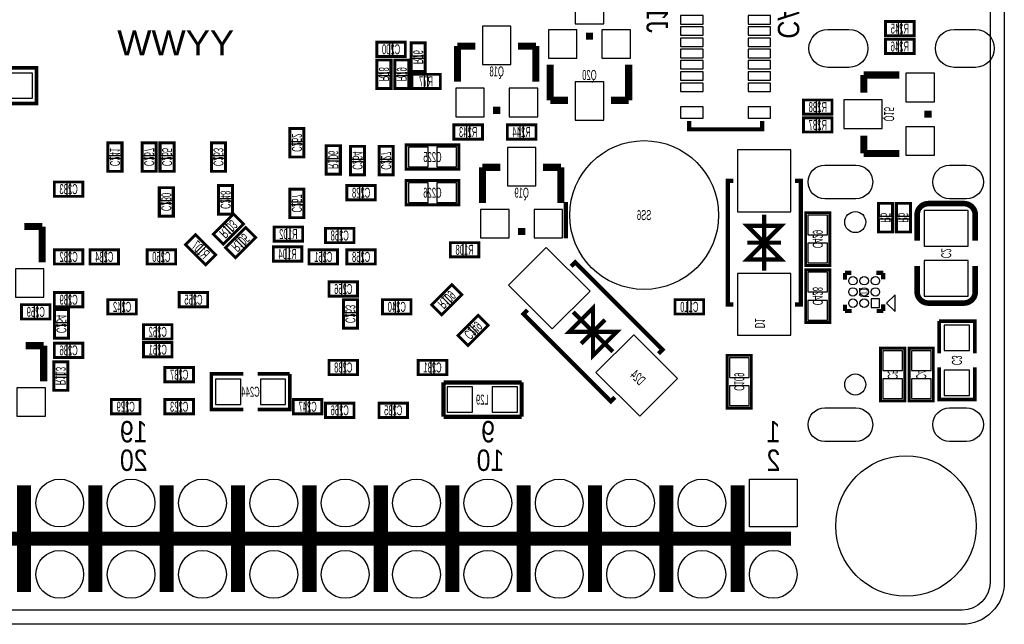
# Model space of a CAD drawing. Extents: x 0 to 3394, y 0 to 2205.
# Tile 4 of 7: x 1966 to 3346, y 0 to 848. Entities that reach past the tile are written whole.
import ezdxf
from ezdxf.enums import TextEntityAlignment as Align

# ---------------------------------------------------------------- set-up
doc = ezdxf.new("R2010")
doc.units = 0
for name, color, linetype in [('BG_OUTLINE', 12, 'CONTINUOUS'), ('BG_SILKSCREEN_BOTTOM', 150, 'CONTINUOUS'), ('PG_SILKSCREEN_BOTTOM', 150, 'CONTINUOUS'), ('PIN_SOLDERMASK_BOTTOM', 171, 'CONTINUOUS'), ('RD_SILKSCREEN_BOTTOM', 2, 'CONTINUOUS'), ('RKI_ALL', 2, 'CONTINUOUS')]:
    doc.layers.add(name, color=color, linetype=linetype)

msp = doc.modelspace()

# ---------------------------------------------------------------- linework, layer by layer
at = {"layer": 'BG_OUTLINE'}
msp.add_lwpolyline([(3287.4, 2204.72, -0.414214), (3346.46, 2145.67), (3346.46, 59.06, -0.414249), (3287.4, 0), (59.06, 0, -0.41426), (0, 59.06), (0, 2145.67, -0.414229), (59.06, 2204.72), (629.92, 2204.72, -0.414239), (669.29, 2165.35), (669.29, 2066.93, 0.414244), (728.35, 2007.87, 0.414203), (787.4, 2066.93), (787.4, 2165.35, -0.414224), (826.77, 2204.72)], format="xyb", close=True, dxfattribs=at)
msp.add_lwpolyline([(3346.46, 255.91), (3346.46, 59.06)], dxfattribs=at)
at = {"layer": 'BG_SILKSCREEN_BOTTOM', "const_width": 6}
msp.add_lwpolyline([(2732, 592), (2732, 541)], dxfattribs=at)
at = {"layer": 'PG_SILKSCREEN_BOTTOM'}
for points, const_width in [([(3180, 845), (3220, 845), (3220, 825), (3180, 825), (3180, 845)], 4), ([(2760, 824.5), (2770, 824.5)], 10), ([(2467, 816), (2507, 816), (2507, 796), (2467, 796), (2467, 816)], 4), ([(2515, 775), (2515, 815), (2535, 815), (2535, 775), (2515, 775)], 4), ([(2605, 810.5), (2580, 810.5)], 10), ([(2580, 810.5), (2580, 760.5)], 10), ([(2665, 810.5), (2690, 810.5)], 10), ([(2690, 810.5), (2690, 760.5)], 10), ([(3180, 820), (3220, 820), (3220, 800), (3180, 800), (3180, 820)], 4), ([(2487, 791), (2487, 751), (2467, 751), (2467, 791), (2487, 791)], 4), ([(2512, 791), (2512, 751), (2492, 751), (2492, 791), (2512, 791)], 4), ([(2710, 734.5), (2710, 784.5)], 10), ([(2820, 734.5), (2820, 784.5)], 10), ([(1945, 730), (1990, 730), (1990, 780), (1945, 780)], 5), ([(2516, 771), (2556, 771), (2556, 751), (2516, 751), (2516, 771)], 4), ([(3149.5, 745), (3149.5, 770)], 10), ([(3149.5, 770), (3199.5, 770)], 10), ([(2735, 734.5), (2710, 734.5)], 10), ([(2795, 734.5), (2820, 734.5)], 10), ([(3065, 735), (3105, 735), (3105, 715), (3065, 715), (3065, 735)], 4), ([(2640, 720.5), (2630, 720.5)], 10), ([(3239.5, 720), (3239.5, 710)], 10), ([(3007.027, 705.556), (3007.027, 693.745), (2904.665, 693.745), (2904.665, 705.556)], 5.906), ([(3065, 710), (3105, 710), (3105, 690), (3065, 690), (3065, 710)], 4), ([(2345, 655), (2345, 695), (2365, 695), (2365, 655), (2345, 655)], 4), ([(2615, 680), (2575, 680), (2575, 700), (2615, 700), (2615, 680)], 4), ([(2650, 700), (2690, 700), (2690, 680), (2650, 680), (2650, 700)], 4), ([(3149.5, 685), (3149.5, 660)], 10), ([(2110, 675), (2110, 635), (2090, 635), (2090, 675), (2110, 675)], 4), ([(2158, 675), (2158, 635), (2138, 635), (2138, 675), (2158, 675)], 4), ([(2183, 675), (2183, 635), (2163, 635), (2163, 675), (2183, 675)], 4), ([(2255, 675), (2255, 635), (2235, 635), (2235, 675), (2255, 675)], 4), ([(2416, 671), (2416, 631), (2396, 631), (2396, 671), (2416, 671)], 4), ([(2450, 670), (2450, 630), (2430, 630), (2430, 670), (2450, 670)], 4), ([(2490, 670), (2490, 630), (2470, 630), (2470, 670), (2490, 670)], 4), ([(2508, 638), (2582, 638), (2582, 672), (2508, 672), (2508, 638)], 4), ([(3149.5, 660), (3199.5, 660)], 10), ([(2640, 640.5), (2615, 640.5)], 10), ([(2615, 640.5), (2615, 590.5)], 10), ([(2700, 640.5), (2725, 640.5)], 10), ([(2725, 640.5), (2725, 590.5)], 10), ([(2055, 600), (2015, 600), (2015, 620), (2055, 620), (2055, 600)], 4), ([(2508, 588), (2582, 588), (2582, 622), (2508, 622), (2508, 588)], 4), ([(2966.693, 621.614), (2958.819, 621.614), (2958.819, 448.386), (2966.693, 448.386)], 5.906), ([(3053.307, 621.614), (3061.181, 621.614), (3061.181, 448.386), (3053.307, 448.386)], 5.906), ([(2162, 572), (2162, 612), (2182, 612), (2182, 572), (2162, 572)], 4), ([(2265, 615), (2265, 575), (2245, 575), (2245, 615), (2265, 615)], 4), ([(2365, 610), (2365, 570), (2345, 570), (2345, 610), (2365, 610)], 4), ([(2465, 595), (2425, 595), (2425, 615), (2465, 615), (2465, 595)], 4), ([(3170, 550), (3170, 590), (3190, 590), (3190, 550), (3170, 550)], 4), ([(3195, 550), (3195, 590), (3215, 590), (3215, 550), (3195, 550)], 4), ([(2237.787, 546.929), (2266.071, 575.213), (2280.213, 561.071), (2251.929, 532.787), (2237.787, 546.929)], 4), ([(3010, 574.37), (3010, 495.63)], 5.906), ([(3102, 503), (3102, 577), (3068, 577), (3068, 503), (3102, 503)], 4), ([(3305.75, 573.94), (3305.75, 537.72)], 7.87), ([(1973, 557.5), (1998, 557.5)], 10), ([(1998, 557.5), (1998, 507.5)], 10), ([(2254.787, 527.929), (2283.071, 556.213), (2297.213, 542.071), (2268.929, 513.787), (2254.787, 527.929)], 4), ([(2323, 557), (2363, 557), (2363, 537), (2323, 537), (2323, 557)], 4), ([(2435, 535), (2395, 535), (2395, 555), (2435, 555), (2435, 535)], 4), ([(2675, 550.5), (2665, 550.5)], 10), ([(3010, 535), (3033.622, 558.622), (2986.378, 558.622), (3010, 535), (2986.378, 511.378), (3033.622, 511.378), (3010, 535)], 5.906), ([(2212.929, 546.213), (2241.213, 517.929), (2227.071, 503.787), (2198.787, 532.071), (2212.929, 546.213)], 4), ([(2055, 505), (2015, 505), (2015, 525), (2055, 525), (2055, 505)], 4), ([(2105, 505), (2065, 505), (2065, 525), (2105, 525), (2105, 505)], 4), ([(2185, 505), (2145, 505), (2145, 525), (2185, 525), (2185, 505)], 4), ([(2322, 529), (2362, 529), (2362, 509), (2322, 509), (2322, 529)], 4), ([(2412, 505), (2372, 505), (2372, 525), (2412, 525), (2412, 505)], 4), ([(2425, 525), (2465, 525), (2465, 505), (2425, 505), (2425, 525)], 4), ([(2570, 535), (2610, 535), (2610, 515), (2570, 515), (2570, 535)], 4), ([(3033.622, 535), (2986.378, 535)], 5.906), ([(2739.377, 501.868), (2744.945, 507.436), (2867.436, 384.945), (2861.868, 379.377)], 5.906), ([(3068, 497), (3068, 423), (3102, 423), (3102, 497), (3068, 497)], 4), ([(3224.25, 466.06), (3224.25, 502.28)], 7.87), ([(3123.222, 483.197), (3123.222, 492.65)], 5.909), ([(3123.222, 492.65), (3132.285, 492.65)], 5.909), ([(3167.325, 492.658), (3176.774, 492.658)], 5.909), ([(3176.774, 483.598), (3176.774, 492.658)], 5.909), ([(2440, 460), (2400, 460), (2400, 480), (2440, 480), (2440, 460)], 4), ([(2543.787, 447.929), (2572.071, 476.213), (2586.213, 462.071), (2557.929, 433.787), (2543.787, 447.929)], 4), ([(2055, 445), (2015, 445), (2015, 465), (2055, 465), (2055, 445)], 4), ([(2090, 455), (2130, 455), (2130, 435), (2090, 435), (2090, 455)], 4), ([(2230, 445), (2190, 445), (2190, 465), (2230, 465), (2230, 445)], 4), ([(2420, 415), (2420, 455), (2440, 455), (2440, 415), (2420, 415)], 4), ([(2515, 435), (2475, 435), (2475, 455), (2515, 455), (2515, 435)], 4), ([(2925, 435), (2885, 435), (2885, 455), (2925, 455), (2925, 435)], 4), ([(1969, 448), (2009, 448), (2009, 428), (1969, 428), (1969, 448)], 4), ([(2015, 401), (2015, 441), (2035, 441), (2035, 401), (2015, 401)], 4), ([(2678.132, 440.623), (2672.564, 435.055), (2795.055, 312.564), (2800.623, 318.132)], 5.906), ([(2770, 410), (2770, 443.407), (2736.593, 410), (2770, 410), (2770, 376.593), (2803.407, 410), (2770, 410)], 5.906), ([(3123.222, 439.106), (3123.222, 448.169)], 5.909), ([(3123.222, 439.106), (3132.675, 439.106)], 5.909), ([(3167.714, 439.106), (3176.774, 439.106)], 5.909), ([(3176.774, 439.106), (3176.774, 448.559)], 5.909), ([(2580.787, 404.929), (2609.071, 433.213), (2623.213, 419.071), (2594.929, 390.787), (2580.787, 404.929)], 4), ([(2742.161, 437.839), (2797.839, 382.161)], 5.906), ([(2786.703, 426.703), (2753.297, 393.297)], 5.906), ([(2180, 400), (2140, 400), (2140, 420), (2180, 420), (2180, 400)], 4), ([(3305, 380), (3305, 425), (3255, 425)], 5), ([(3255, 425), (3255, 380)], 5), ([(1975, 390.5), (2000, 390.5)], 10), ([(2000, 390.5), (2000, 340.5)], 10), ([(2055, 374), (2015, 374), (2015, 394), (2055, 394), (2055, 374)], 4), ([(2180, 375), (2140, 375), (2140, 395), (2180, 395), (2180, 375)], 4), ([(3173, 387), (3173, 313), (3207, 313), (3207, 387), (3173, 387)], 4), ([(3213, 387), (3213, 313), (3247, 313), (3247, 387), (3213, 387)], 4), ([(2958, 377), (2958, 303), (2992, 303), (2992, 377), (2958, 377)], 4), ([(2034, 368), (2034, 328), (2014, 328), (2014, 368), (2034, 368)], 4), ([(2170, 360), (2210, 360), (2210, 340), (2170, 340), (2170, 360)], 4), ([(2440, 350), (2400, 350), (2400, 370), (2440, 370), (2440, 350)], 4), ([(2565, 350), (2525, 350), (2525, 370), (2565, 370), (2565, 350)], 4), ([(3255, 360), (3255, 315), (3305, 315), (3305, 360)], 5), ([(2280, 351), (2235, 351), (2235, 301), (2280, 301)], 5), ([(2300, 301), (2345, 301), (2345, 351)], 5), ([(2345, 351), (2300, 351)], 5), ([(2670, 339), (2560.5, 339)], 6), ([(2560.5, 339), (2560.5, 291)], 6), ([(2670, 291), (2670, 339)], 6), ([(2095, 315), (2135, 315), (2135, 295), (2095, 295), (2095, 315)], 4), ([(2210, 295), (2170, 295), (2170, 315), (2210, 315), (2210, 295)], 4), ([(2390, 295), (2350, 295), (2350, 315), (2390, 315), (2390, 295)], 4), ([(2435, 290), (2395, 290), (2395, 310), (2435, 310), (2435, 290)], 4), ([(2510, 290), (2470, 290), (2470, 310), (2510, 310), (2510, 290)], 4), ([(2560.5, 291), (2670, 291)], 6), ([(1972.64, 194.803), (1972.64, 45.197)], 19.685), ([(2072.64, 194.803), (2072.64, 45.197)], 19.685), ([(2172.64, 194.803), (2172.64, 45.197)], 19.685), ([(2272.64, 194.803), (2272.64, 45.197)], 19.685), ([(2372.64, 194.803), (2372.64, 45.197)], 19.685), ([(2472.64, 194.803), (2472.64, 45.197)], 19.685), ([(2572.64, 194.803), (2572.64, 45.197)], 19.685), ([(2672.64, 194.803), (2672.64, 45.197)], 19.685), ([(2772.64, 194.803), (2772.64, 45.197)], 19.685), ([(2872.64, 194.803), (2872.64, 45.197)], 19.685), ([(2972.64, 194.803), (2972.64, 45.197)], 19.685), ([(3047.443, 120), (1097.837, 120)], 19.685)]:
    msp.add_lwpolyline(points, dxfattribs=dict(at, const_width=const_width))
at = {"layer": 'PG_SILKSCREEN_BOTTOM', "const_width": 7.87}
for points in [[(3224.25, 537.72), (3224.25, 573.94, -0.4144), (3240, 589.68)], [(3240, 589.68), (3290, 589.69, -0.414214), (3305.75, 573.94)], [(3305.75, 502.28), (3305.75, 466.06, -0.414214), (3290, 450.31)], [(3290, 450.31), (3240, 450.31, -0.414214), (3224.25, 466.06)]]:
    msp.add_lwpolyline(points, format="xyb", dxfattribs=at)
at = {"layer": 'PG_SILKSCREEN_BOTTOM'}
msp.add_lwpolyline([(3193.301, 438.319), (3193.301, 461.941), (3181.491, 450.13)], close=True, dxfattribs=at)
at = {"layer": 'PIN_SOLDERMASK_BOTTOM'}
for points in [[(2745.03, 895.47), (2745.03, 841.53), (2784.97, 841.53), (2784.97, 895.47)], [(2892.854, 841.3825), (2924.35, 841.3825), (2924.35, 853.1935), (2892.854, 853.1935)], [(2987.342, 841.3825), (3018.838, 841.3825), (3018.838, 853.1935), (2987.342, 853.1935)], [(3180.31, 843.86), (3180.31, 826.14), (3198.03, 826.14), (3198.03, 843.86)], [(3201.97, 843.86), (3201.97, 826.14), (3219.69, 826.14), (3219.69, 843.86)], [(2654.97, 784.53), (2654.97, 838.47), (2615.03, 838.47), (2615.03, 784.53)], [(2707.53, 833.47), (2707.53, 793.53), (2747.47, 793.53), (2747.47, 833.47)], [(2782.53, 833.47), (2782.53, 793.53), (2822.47, 793.53), (2822.47, 833.47)], [(2892.854, 825.6345), (2924.35, 825.6345), (2924.35, 837.4455), (2892.854, 837.4455)], [(2987.342, 825.6345), (3018.838, 825.6345), (3018.838, 837.4455), (2987.342, 837.4455)], [(2467.31, 814.86), (2467.31, 797.14), (2485.03, 797.14), (2485.03, 814.86)], [(2488.97, 814.86), (2488.97, 797.14), (2506.69, 797.14), (2506.69, 814.86)], [(2516.14, 796.97), (2533.86, 796.97), (2533.86, 814.69), (2516.14, 814.69)], [(2892.854, 809.8865), (2924.35, 809.8865), (2924.35, 821.6975), (2892.854, 821.6975)], [(2987.342, 809.8865), (3018.838, 809.8865), (3018.838, 821.6975), (2987.342, 821.6975)], [(3180.31, 818.86), (3180.31, 801.14), (3198.03, 801.14), (3198.03, 818.86)], [(3201.97, 818.86), (3201.97, 801.14), (3219.69, 801.14), (3219.69, 818.86)], [(2892.854, 794.1385), (2924.35, 794.1385), (2924.35, 805.9495), (2892.854, 805.9495)], [(2987.342, 794.1385), (3018.838, 794.1385), (3018.838, 805.9495), (2987.342, 805.9495)], [(2485.86, 790.69), (2468.14, 790.69), (2468.14, 772.97), (2485.86, 772.97)], [(2510.86, 790.69), (2493.14, 790.69), (2493.14, 772.97), (2510.86, 772.97)], [(2516.14, 775.31), (2533.86, 775.31), (2533.86, 793.03), (2516.14, 793.03)], [(2892.854, 778.3905), (2924.35, 778.3905), (2924.35, 790.2015), (2892.854, 790.2015)], [(2987.342, 778.3905), (3018.838, 778.3905), (3018.838, 790.2015), (2987.342, 790.2015)], [(2892.854, 762.6425), (2924.35, 762.6425), (2924.35, 774.4535), (2892.854, 774.4535)], [(2987.342, 762.6425), (3018.838, 762.6425), (3018.838, 774.4535), (2987.342, 774.4535)], [(1948.785, 772.715), (1948.785, 737.285), (1984.215, 737.285), (1984.215, 772.715)], [(2485.86, 769.03), (2468.14, 769.03), (2468.14, 751.31), (2485.86, 751.31)], [(2510.86, 769.03), (2493.14, 769.03), (2493.14, 751.31), (2510.86, 751.31)], [(2516.31, 769.86), (2516.31, 752.14), (2534.03, 752.14), (2534.03, 769.86)], [(2537.97, 769.86), (2537.97, 752.14), (2555.69, 752.14), (2555.69, 769.86)], [(2745.03, 760.47), (2745.03, 706.53), (2784.97, 706.53), (2784.97, 760.47)], [(3248.47, 772.47), (3208.53, 772.47), (3208.53, 732.53), (3248.47, 732.53)], [(2617.47, 711.53), (2617.47, 751.47), (2577.53, 751.47), (2577.53, 711.53)], [(2692.47, 711.53), (2692.47, 751.47), (2652.53, 751.47), (2652.53, 711.53)], [(2892.854, 746.8945), (2924.35, 746.8945), (2924.35, 758.7055), (2892.854, 758.7055)], [(2987.342, 746.8945), (3018.838, 746.8945), (3018.838, 758.7055), (2987.342, 758.7055)], [(3065.31, 733.86), (3065.31, 716.14), (3083.03, 716.14), (3083.03, 733.86)], [(3086.97, 733.86), (3086.97, 716.14), (3104.69, 716.14), (3104.69, 733.86)], [(3175.47, 734.97), (3121.53, 734.97), (3121.53, 695.03), (3175.47, 695.03)], [(2892.854, 709.493), (2924.35, 709.493), (2924.35, 725.241), (2892.854, 725.241)], [(2987.342, 709.493), (3018.838, 709.493), (3018.838, 725.241), (2987.342, 725.241)], [(3065.31, 708.86), (3065.31, 691.14), (3083.03, 691.14), (3083.03, 708.86)], [(3086.97, 708.86), (3086.97, 691.14), (3104.69, 691.14), (3104.69, 708.86)], [(2346.14, 676.97), (2363.86, 676.97), (2363.86, 694.69), (2346.14, 694.69)], [(2593.03, 681.14), (2593.03, 698.86), (2575.31, 698.86), (2575.31, 681.14)], [(2614.69, 681.14), (2614.69, 698.86), (2596.97, 698.86), (2596.97, 681.14)], [(2650.31, 698.86), (2650.31, 681.14), (2668.03, 681.14), (2668.03, 698.86)], [(2671.97, 698.86), (2671.97, 681.14), (2689.69, 681.14), (2689.69, 698.86)], [(3248.47, 697.47), (3208.53, 697.47), (3208.53, 657.53), (3248.47, 657.53)], [(2108.86, 674.69), (2091.14, 674.69), (2091.14, 656.97), (2108.86, 656.97)], [(2156.86, 674.69), (2139.14, 674.69), (2139.14, 656.97), (2156.86, 656.97)], [(2181.86, 674.69), (2164.14, 674.69), (2164.14, 656.97), (2181.86, 656.97)], [(2253.86, 674.69), (2236.14, 674.69), (2236.14, 656.97), (2253.86, 656.97)], [(2346.14, 655.31), (2363.86, 655.31), (2363.86, 673.03), (2346.14, 673.03)], [(2414.86, 670.69), (2397.14, 670.69), (2397.14, 652.97), (2414.86, 652.97)], [(2448.86, 669.69), (2431.14, 669.69), (2431.14, 651.97), (2448.86, 651.97)], [(2488.86, 669.69), (2471.14, 669.69), (2471.14, 651.97), (2488.86, 651.97)], [(2511.521, 668.799), (2511.521, 641.201), (2539.119, 641.201), (2539.119, 668.799)], [(2550.881, 668.799), (2550.881, 641.201), (2578.479, 641.201), (2578.479, 668.799)], [(2689.97, 614.53), (2689.97, 668.47), (2650.03, 668.47), (2650.03, 614.53)], [(3047.4015, 664.921), (2972.5985, 664.921), (2972.5985, 578.307), (3047.4015, 578.307)], [(2108.86, 653.03), (2091.14, 653.03), (2091.14, 635.31), (2108.86, 635.31)], [(2156.86, 653.03), (2139.14, 653.03), (2139.14, 635.31), (2156.86, 635.31)], [(2181.86, 653.03), (2164.14, 653.03), (2164.14, 635.31), (2181.86, 635.31)], [(2253.86, 653.03), (2236.14, 653.03), (2236.14, 635.31), (2253.86, 635.31)], [(2414.86, 649.03), (2397.14, 649.03), (2397.14, 631.31), (2414.86, 631.31)], [(2448.86, 648.03), (2431.14, 648.03), (2431.14, 630.31), (2448.86, 630.31)], [(2488.86, 648.03), (2471.14, 648.03), (2471.14, 630.31), (2488.86, 630.31)], [(2033.03, 601.14), (2033.03, 618.86), (2015.31, 618.86), (2015.31, 601.14)], [(2054.69, 601.14), (2054.69, 618.86), (2036.97, 618.86), (2036.97, 601.14)], [(2163.14, 593.97), (2180.86, 593.97), (2180.86, 611.69), (2163.14, 611.69)], [(2263.86, 614.69), (2246.14, 614.69), (2246.14, 596.97), (2263.86, 596.97)], [(2363.86, 609.69), (2346.14, 609.69), (2346.14, 591.97), (2363.86, 591.97)], [(2443.03, 596.14), (2443.03, 613.86), (2425.31, 613.86), (2425.31, 596.14)], [(2464.69, 596.14), (2464.69, 613.86), (2446.97, 613.86), (2446.97, 596.14)], [(2511.521, 618.799), (2511.521, 591.201), (2539.119, 591.201), (2539.119, 618.799)], [(2550.881, 618.799), (2550.881, 591.201), (2578.479, 591.201), (2578.479, 618.799)], [(2163.14, 572.31), (2180.86, 572.31), (2180.86, 590.03), (2163.14, 590.03)], [(2263.86, 593.03), (2246.14, 593.03), (2246.14, 575.31), (2263.86, 575.31)], [(2363.86, 588.03), (2346.14, 588.03), (2346.14, 570.31), (2363.86, 570.31)], [(2652.47, 541.53), (2652.47, 581.47), (2612.53, 581.47), (2612.53, 541.53)], [(2727.47, 541.53), (2727.47, 581.47), (2687.53, 581.47), (2687.53, 541.53)], [(3171.14, 571.97), (3188.86, 571.97), (3188.86, 589.69), (3171.14, 589.69)], [(3196.14, 571.97), (3213.86, 571.97), (3213.86, 589.69), (3196.14, 589.69)], [(3234.095, 530.235), (3295.905, 530.235), (3295.905, 579.845), (3234.095, 579.845)], [(2254.1281, 561.658), (2266.658, 549.1281), (2279.1879, 561.658), (2266.658, 574.1879)], [(3071.201, 545.881), (3098.799, 545.881), (3098.799, 573.479), (3071.201, 573.479)], [(3171.14, 550.31), (3188.86, 550.31), (3188.86, 568.03), (3171.14, 568.03)], [(3196.14, 550.31), (3213.86, 550.31), (3213.86, 568.03), (3196.14, 568.03)], [(2238.8121, 546.342), (2251.342, 533.8121), (2263.8719, 546.342), (2251.342, 558.8719)], [(2271.1281, 542.658), (2283.658, 530.1281), (2296.1879, 542.658), (2283.658, 555.1879)], [(2323.31, 555.86), (2323.31, 538.14), (2341.03, 538.14), (2341.03, 555.86)], [(2344.97, 555.86), (2344.97, 538.14), (2362.69, 538.14), (2362.69, 555.86)], [(2413.03, 536.14), (2413.03, 553.86), (2395.31, 553.86), (2395.31, 536.14)], [(2434.69, 536.14), (2434.69, 553.86), (2416.97, 553.86), (2416.97, 536.14)], [(2212.342, 545.1879), (2199.8121, 532.658), (2212.342, 520.1281), (2224.8719, 532.658)], [(2255.8121, 527.342), (2268.342, 514.8121), (2280.8719, 527.342), (2268.342, 539.8719)], [(2227.658, 529.8719), (2215.1281, 517.342), (2227.658, 504.8121), (2240.1879, 517.342)], [(2322.31, 527.86), (2322.31, 510.14), (2340.03, 510.14), (2340.03, 527.86)], [(2343.97, 527.86), (2343.97, 510.14), (2361.69, 510.14), (2361.69, 527.86)], [(2570.31, 533.86), (2570.31, 516.14), (2588.03, 516.14), (2588.03, 533.86)], [(2591.97, 533.86), (2591.97, 516.14), (2609.69, 516.14), (2609.69, 533.86)], [(2704.5792, 528.3145), (2651.6855, 475.4208), (2712.9308, 414.1755), (2765.8245, 467.0692)], [(3071.201, 506.521), (3098.799, 506.521), (3098.799, 534.119), (3071.201, 534.119)], [(2033.03, 506.14), (2033.03, 523.86), (2015.31, 523.86), (2015.31, 506.14)], [(2054.69, 506.14), (2054.69, 523.86), (2036.97, 523.86), (2036.97, 506.14)], [(2083.03, 506.14), (2083.03, 523.86), (2065.31, 523.86), (2065.31, 506.14)], [(2104.69, 506.14), (2104.69, 523.86), (2086.97, 523.86), (2086.97, 506.14)], [(2163.03, 506.14), (2163.03, 523.86), (2145.31, 523.86), (2145.31, 506.14)], [(2184.69, 506.14), (2184.69, 523.86), (2166.97, 523.86), (2166.97, 506.14)], [(2390.03, 506.14), (2390.03, 523.86), (2372.31, 523.86), (2372.31, 506.14)], [(2411.69, 506.14), (2411.69, 523.86), (2393.97, 523.86), (2393.97, 506.14)], [(2425.31, 523.86), (2425.31, 506.14), (2443.03, 506.14), (2443.03, 523.86)], [(2446.97, 523.86), (2446.97, 506.14), (2464.69, 506.14), (2464.69, 523.86)], [(2000.47, 458.53), (2000.47, 498.47), (1960.53, 498.47), (1960.53, 458.53)], [(3234.095, 460.155), (3295.905, 460.155), (3295.905, 509.765), (3234.095, 509.765)], [(3047.4015, 491.693), (2972.5985, 491.693), (2972.5985, 405.079), (3047.4015, 405.079)], [(3098.799, 493.479), (3071.201, 493.479), (3071.201, 465.881), (3098.799, 465.881)], [(2418.03, 461.14), (2418.03, 478.86), (2400.31, 478.86), (2400.31, 461.14)], [(2439.69, 461.14), (2439.69, 478.86), (2421.97, 478.86), (2421.97, 461.14)], [(2560.1281, 462.658), (2572.658, 450.1281), (2585.1879, 462.658), (2572.658, 475.1879)], [(2033.03, 446.14), (2033.03, 463.86), (2015.31, 463.86), (2015.31, 446.14)], [(2054.69, 446.14), (2054.69, 463.86), (2036.97, 463.86), (2036.97, 446.14)], [(2208.03, 446.14), (2208.03, 463.86), (2190.31, 463.86), (2190.31, 446.14)], [(2229.69, 446.14), (2229.69, 463.86), (2211.97, 463.86), (2211.97, 446.14)], [(2544.8121, 447.342), (2557.342, 434.8121), (2569.8719, 447.342), (2557.342, 459.8719)], [(3159.8365, 444.2245), (3171.6475, 444.2245), (3171.6475, 456.0355), (3159.8365, 456.0355)], [(1969.31, 446.86), (1969.31, 429.14), (1987.03, 429.14), (1987.03, 446.86)], [(1990.97, 446.86), (1990.97, 429.14), (2008.69, 429.14), (2008.69, 446.86)], [(2090.31, 453.86), (2090.31, 436.14), (2108.03, 436.14), (2108.03, 453.86)], [(2111.97, 453.86), (2111.97, 436.14), (2129.69, 436.14), (2129.69, 453.86)], [(2421.14, 436.97), (2438.86, 436.97), (2438.86, 454.69), (2421.14, 454.69)], [(2493.03, 436.14), (2493.03, 453.86), (2475.31, 453.86), (2475.31, 436.14)], [(2514.69, 436.14), (2514.69, 453.86), (2496.97, 453.86), (2496.97, 436.14)], [(2903.03, 436.14), (2903.03, 453.86), (2885.31, 453.86), (2885.31, 436.14)], [(2924.69, 436.14), (2924.69, 453.86), (2906.97, 453.86), (2906.97, 436.14)], [(3098.799, 454.119), (3071.201, 454.119), (3071.201, 426.521), (3098.799, 426.521)], [(2016.14, 422.97), (2033.86, 422.97), (2033.86, 440.69), (2016.14, 440.69)], [(2421.14, 415.31), (2438.86, 415.31), (2438.86, 433.03), (2421.14, 433.03)], [(2597.1281, 419.658), (2609.658, 407.1281), (2622.1879, 419.658), (2609.658, 432.1879)], [(2016.14, 401.31), (2033.86, 401.31), (2033.86, 419.03), (2016.14, 419.03)], [(2158.03, 401.14), (2158.03, 418.86), (2140.31, 418.86), (2140.31, 401.14)], [(2179.69, 401.14), (2179.69, 418.86), (2161.97, 418.86), (2161.97, 401.14)], [(2581.8121, 404.342), (2594.342, 391.8121), (2606.8719, 404.342), (2594.342, 416.8719)], [(3297.715, 419.215), (3262.285, 419.215), (3262.285, 383.785), (3297.715, 383.785)], [(2827.0692, 405.8245), (2774.1755, 352.9308), (2835.4208, 291.6855), (2888.3145, 344.5792)], [(2033.03, 375.14), (2033.03, 392.86), (2015.31, 392.86), (2015.31, 375.14)], [(2054.69, 375.14), (2054.69, 392.86), (2036.97, 392.86), (2036.97, 375.14)], [(2158.03, 376.14), (2158.03, 393.86), (2140.31, 393.86), (2140.31, 376.14)], [(2179.69, 376.14), (2179.69, 393.86), (2161.97, 393.86), (2161.97, 376.14)], [(2988.799, 373.479), (2961.201, 373.479), (2961.201, 345.881), (2988.799, 345.881)], [(3203.799, 383.479), (3176.201, 383.479), (3176.201, 355.881), (3203.799, 355.881)], [(3243.799, 383.479), (3216.201, 383.479), (3216.201, 355.881), (3243.799, 355.881)], [(2032.86, 367.69), (2015.14, 367.69), (2015.14, 349.97), (2032.86, 349.97)], [(2170.31, 358.86), (2170.31, 341.14), (2188.03, 341.14), (2188.03, 358.86)], [(2191.97, 358.86), (2191.97, 341.14), (2209.69, 341.14), (2209.69, 358.86)], [(2418.03, 351.14), (2418.03, 368.86), (2400.31, 368.86), (2400.31, 351.14)], [(2439.69, 351.14), (2439.69, 368.86), (2421.97, 368.86), (2421.97, 351.14)], [(2543.03, 351.14), (2543.03, 368.86), (2525.31, 368.86), (2525.31, 351.14)], [(2564.69, 351.14), (2564.69, 368.86), (2546.97, 368.86), (2546.97, 351.14)], [(2032.86, 346.03), (2015.14, 346.03), (2015.14, 328.31), (2032.86, 328.31)], [(3297.715, 356.215), (3262.285, 356.215), (3262.285, 320.785), (3297.715, 320.785)], [(2002.47, 291.53), (2002.47, 331.47), (1962.53, 331.47), (1962.53, 291.53)], [(2276.215, 308.285), (2276.215, 343.715), (2240.785, 343.715), (2240.785, 308.285)], [(2339.215, 308.285), (2339.215, 343.715), (2303.785, 343.715), (2303.785, 308.285)], [(2565.785, 332.715), (2565.785, 297.285), (2601.215, 297.285), (2601.215, 332.715)], [(2628.785, 332.715), (2628.785, 297.285), (2664.215, 297.285), (2664.215, 332.715)], [(2988.799, 334.119), (2961.201, 334.119), (2961.201, 306.521), (2988.799, 306.521)], [(3203.799, 344.119), (3176.201, 344.119), (3176.201, 316.521), (3203.799, 316.521)], [(3243.799, 344.119), (3216.201, 344.119), (3216.201, 316.521), (3243.799, 316.521)], [(2095.31, 313.86), (2095.31, 296.14), (2113.03, 296.14), (2113.03, 313.86)], [(2116.97, 313.86), (2116.97, 296.14), (2134.69, 296.14), (2134.69, 313.86)], [(2188.03, 296.14), (2188.03, 313.86), (2170.31, 313.86), (2170.31, 296.14)], [(2209.69, 296.14), (2209.69, 313.86), (2191.97, 313.86), (2191.97, 296.14)], [(2368.03, 296.14), (2368.03, 313.86), (2350.31, 313.86), (2350.31, 296.14)], [(2389.69, 296.14), (2389.69, 313.86), (2371.97, 313.86), (2371.97, 296.14)], [(2413.03, 291.14), (2413.03, 308.86), (2395.31, 308.86), (2395.31, 291.14)], [(2434.69, 291.14), (2434.69, 308.86), (2416.97, 308.86), (2416.97, 291.14)], [(2488.03, 291.14), (2488.03, 308.86), (2470.31, 308.86), (2470.31, 291.14)], [(2509.69, 291.14), (2509.69, 308.86), (2491.97, 308.86), (2491.97, 291.14)], [(3056.1045, 203.4645), (3056.1045, 136.5355), (2989.1755, 136.5355), (2989.1755, 203.4645)]]:
    msp.add_lwpolyline(points, close=True, dxfattribs=at)
for points in [[(3099.2125, 833.858), (3128.7395, 833.858, -1), (3128.7395, 780.708), (3099.2125, 780.708, -1)], [(3276.3775, 833.858), (3305.9045, 833.858, -1), (3305.9045, 780.708), (3276.3775, 780.708, -1)], [(3094.9625, 643.6625), (3138.3595, 643.6625, -1), (3138.3595, 596.4615), (3094.9625, 596.4615, -1)], [(3269.8105, 643.6625), (3293.5115, 643.6625, -1), (3293.5115, 596.4615), (3269.8105, 596.4615, -1)], [(3094.9625, 303.4665), (3138.3595, 303.4665, -1), (3138.3595, 256.2655), (3094.9625, 256.2655, -1)], [(3269.8105, 303.4665), (3293.5115, 303.4665, -1), (3293.5115, 256.2655), (3269.8105, 256.2655, -1)]]:
    msp.add_lwpolyline(points, format="xyb", close=True, dxfattribs=at)
for centre, radius in [((2841.677, 573.63), 104.3305), ((3137.563, 563.763), 14.765), ((3134.254, 481.626), 5.9055), ((3149.994, 481.626), 5.9055), ((3165.742, 481.626), 5.9055), ((3134.254, 465.878), 5.9055), ((3149.994, 465.878), 5.9055), ((3165.742, 465.878), 5.9055), ((3134.254, 450.13), 5.9055), ((3149.994, 450.13), 5.9055), ((3137.563, 336.165), 14.765), ((3208.66, 137.8), 98.425), ((2022.64, 170), 33.4645), ((2122.64, 170), 33.4645), ((2222.64, 170), 33.4645), ((2322.64, 170), 33.4645), ((2422.64, 170), 33.4645), ((2522.64, 170), 33.4645), ((2622.64, 170), 33.4645), ((2722.64, 170), 33.4645), ((2822.64, 170), 33.4645), ((2922.64, 170), 33.4645), ((2022.64, 70), 33.4645), ((2122.64, 70), 33.4645), ((2222.64, 70), 33.4645), ((2322.64, 70), 33.4645), ((2422.64, 70), 33.4645), ((2522.64, 70), 33.4645), ((2622.64, 70), 33.4645), ((2722.64, 70), 33.4645), ((2822.64, 70), 33.4645), ((2922.64, 70), 33.4645), ((3022.64, 70), 33.4645)]:
    msp.add_circle(centre, radius, dxfattribs=at)
at = {"layer": 'RKI_ALL'}
msp.add_lwpolyline([(59.049, 2184.72), (629.923, 2184.72, -0.414195), (649.291, 2165.352), (649.291, 2066.924, 0.414194), (728.345, 1987.87), (728.351, 1987.87, 0.414182), (807.402, 2066.924), (807.402, 2165.352, -0.414194), (826.77, 2184.72), (3287.409, 2184.72, -0.414164), (3326.461, 2145.668), (3326.461, 59.055, -0.414188), (3287.406, 20), (59.052, 20, -0.414163), (20, 59.052), (20, 2145.669, -0.414162)], format="xyb", close=True, dxfattribs=at)

# ---------------------------------------------------------------- texts
at = {"layer": 'BG_SILKSCREEN_BOTTOM', "text_generation_flag": 2, "width": 0.866667}
for s, p in [('CAM2', (3029, 821)), ('J17', (2845, 829))]:
    msp.add_text(s, height=30, rotation=270, dxfattribs=at).set_placement(p)
at = {"layer": 'BG_SILKSCREEN_BOTTOM', "text_generation_flag": 2}
for s, height, width, p in [('YYWW', 35, 1.085714, (2267, 797.5)), ('19', 30, 0.866667, (2145.64, 255)), ('9', 30, 0.866667, (2632.64, 255)), ('1', 30, 0.866667, (3032.64, 255)), ('20', 30, 0.866667, (2145.64, 215)), ('10', 30, 0.866667, (2645.64, 215)), ('2', 30, 0.866667, (3032.64, 215))]:
    msp.add_text(s, height=height, dxfattribs=dict(at, width=width)).set_placement(p)
at = {"layer": 'RD_SILKSCREEN_BOTTOM', "text_generation_flag": 2, "width": 0.571429}
for s, p in [('R245', (3200, 828)), ('R246', (3200, 803)), ('C200', (2487, 799)), ('Q18', (2635, 768)), ('Q20', (2765, 763)), ('R77', (2536, 754)), ('R238', (3085, 718)), ('R237', (3085, 693)), ('R243', (2595, 683)), ('R244', (2670, 683)), ('C225', (2545, 648)), ('C233', (2035, 603)), ('C228', (2445, 598)), ('C226', (2545, 598)), ('Q19', (2670, 598)), ('SS6', (2841.677, 566.63)), ('R102', (2343, 540)), ('C268', (2415, 538)), ('R104', (2342, 512)), ('R108', (2590, 518)), ('C232', (2035, 508)), ('C234', (2085, 508)), ('C250', (2165, 508)), ('C251', (2392, 508)), ('C258', (2445, 508)), ('C256', (2420, 463)), ('C239', (2035, 448)), ('C255', (2210, 448)), ('C259', (1989, 431)), ('C242', (2110, 438)), ('C240', (2495, 438)), ('C110', (2905, 438)), ('C262', (2160, 403)), ('C236', (2035, 377)), ('C261', (2160, 378)), ('C238', (2420, 353)), ('C231', (2545, 353)), ('C237', (2190, 343)), ('C244', (2290, 319)), ('L29', (2615, 308)), ('C229', (2115, 298)), ('C223', (2190, 298)), ('C247', (2370, 298)), ('C266', (2415, 293)), ('C235', (2490, 293))]:
    msp.add_text(s, height=14, dxfattribs=at).set_placement(p, align=Align.CENTER)
for s, rotation, p in [('R76', 270, (2518, 795.017)), ('R78', 270, (2470, 771.017)), ('R79', 270, (2495, 771.017)), ('Q15', 270, (3178, 715.017)), ('C252', 270, (2348, 675.017)), ('C241', 270, (2093, 655.017)), ('C267', 270, (2141, 655.017)), ('C265', 270, (2166, 655.017)), ('C253', 270, (2238, 655.017)), ('R106', 270, (2399, 651.017)), ('C264', 270, (2433, 650.017)), ('C227', 270, (2473, 650.017)), ('C230', 270, (2165, 592.017)), ('C248', 270, (2248, 595.017)), ('C257', 270, (2348, 590.017)), ('R103', 225, (2254.06, 558.96)), ('R5', 270, (3173, 570.017)), ('R6', 270, (3198, 570.017)), ('R107', 315, (2215.036, 520.064)), ('R105', 225, (2271.06, 539.96)), ('C429', 270, (3078, 540.017)), ('C2', 270, (3258, 520.017)), ('C428', 270, (3078, 460.017)), ('U1', 270, (3143, 465.017)), ('R109', 225, (2560.06, 459.96)), ('C263', 270, (2423, 435.017)), ('C254', 270, (2018, 421.017)), ('D1', 270, (2997, 422)), ('C249', 225, (2597.06, 416.96)), ('C3', 270, (3273, 370.017)), ('R113', 270, (2017, 348.017)), ('D24', 315, (2828.05, 341.05)), ('C109', 270, (2968, 340.017)), ('C5', 270, (3183, 350.017)), ('C4', 270, (3223, 350.017))]:
    msp.add_text(s, height=14, rotation=rotation, dxfattribs=at).set_placement(p, align=Align.CENTER)

doc.saveas('drawing.dxf')
